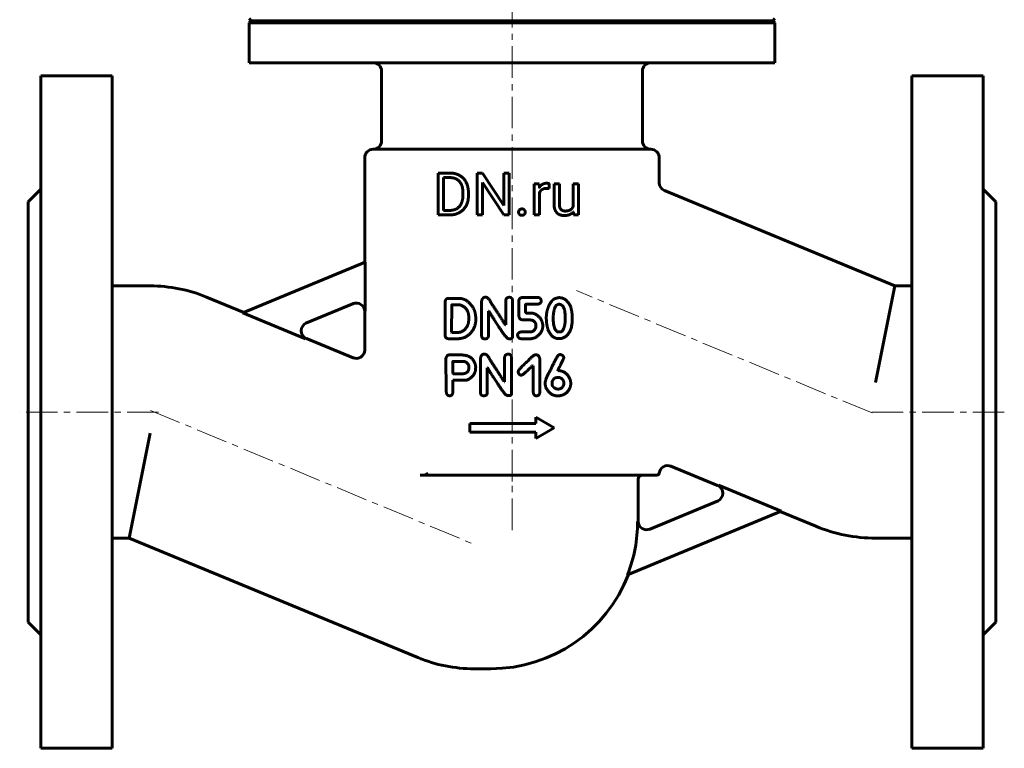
# Model space of a CAD drawing. Header units: millimetres. Extents: x -123 to 123, y -175 to 175.
# Tile 1 of 2: x -117 to 117, y -175 to -2. Entities that reach past the tile are written whole.
import ezdxf

# ---------------------------------------------------------------- set-up
doc = ezdxf.new("R2010")
doc.units = ezdxf.units.MM
for name, pattern in [('K5LT-1', [0]), ('K5LT_AXLED', [12, 7.5, -1.5, 1.5, -1.5]), ('K5LT_BASIC', [0])]:
    doc.linetypes.add(name, pattern=pattern)
doc.layers.add('Системный слой (1)', color=7, linetype='Continuous', true_color=0x6c6c6c)

# ---------------------------------------------------------------- blocks, each defined once
blk = doc.blocks.new('U12')
at = {"layer": 'Системный слой (1)', "color": 143, "linetype": 'K5LT_BASIC', "lineweight": 60, "true_color": 0x33acca}
for p, q in [((-72.6, -67.66), (-63.76, -71.33)), ((-48.84, -77.51), (-37.77, -82.09))]:
    blk.add_line(p, q, dxfattribs=at)
blk = doc.blocks.new('U13')
at = {"layer": 'Системный слой (1)', "color": 143, "linetype": 'K5LT_BASIC', "lineweight": 60, "true_color": 0x33acca}
for p, q in [((48.84, -112.49), (37.77, -107.91)), ((72.23, -122.18), (63.76, -118.67))]:
    blk.add_line(p, q, dxfattribs=at)
blk = doc.blocks.new('U14')
at = {"layer": 'Системный слой (1)', "color": 143, "linetype": 'K5LT_BASIC', "lineweight": 60, "true_color": 0x33acca}
for p, q in [((-35, -59.42), (-35, -34.5)), ((-35, -80.25), (-35, -71.07))]:
    blk.add_line(p, q, dxfattribs=at)

msp = doc.modelspace()

# ---------------------------------------------------------------- linework, layer by layer
at = {"layer": 'Системный слой (1)', "color": 30, "linetype": 'K5LT_AXLED', "lineweight": 18, "true_color": 0xff8000}
for p, q in [((0, -111.5), (0, 153.08)), ((85.56, -95.23), (15.31, -66.13)), ((-83.99, -95), (-117, -95)), ((-85.93, -94.62), (-9.07, -126.45)), ((117, -95), (84.39, -95)), ((0, -123.07), (0, -108))]:
    msp.add_line(p, q, dxfattribs=at)
at = {"layer": 'Системный слой (1)', "color": 143, "linetype": 'K5LT_BASIC', "lineweight": 60, "true_color": 0x33acca}
for p, q in [((-62, -1.92), (-62.5, -1.42)), ((-62.5, -2.42), (-62, -1.92)), ((-62, -1.92), (62, -1.92)), ((62, -1.92), (62.5, -1.42)), ((62.5, -2.42), (62, -1.92)), ((-62.5, -11.92), (-62.5, -2.42)), ((-62.5, -2.42), (62.5, -2.42)), ((62.5, -11.92), (62.5, -2.42)), ((-62.5, -11.92), (62.5, -11.92)), ((-31, -30.5), (-31, -13.92)), ((31, -30.5), (31, -13.92)), ((-112, -15), (-95, -15)), ((-112, -15), (-112, -175)), ((-95, -15), (-95, -175)), ((112, -15), (95, -15)), ((95, -15), (95, -175)), ((112, -15), (112, -175)), ((-33, -32.5), (33, -32.5)), ((35, -40.48), (35, -34.5)), ((-17.57, -38.16), (-14.75, -38.16)), ((-17.57, -48.13), (-17.57, -38.16)), ((-16.25, -47.05), (-16.25, -39.24)), ((-16.25, -39.24), (-14.75, -39.24)), ((-8.31, -48.13), (-8.31, -38.16)), ((-8.31, -38.16), (-6.99, -38.16)), ((-6.99, -38.16), (-1.95, -45.87)), ((-1.95, -38.16), (-0.64, -38.16)), ((-1.95, -45.87), (-1.95, -38.16)), ((-0.64, -48.13), (-0.64, -38.16)), ((-115, -45), (-112, -42)), ((-6.99, -40.44), (-1.97, -48.13)), ((-6.99, -48.13), (-6.99, -40.44)), ((5.26, -48.13), (5.26, -40.72)), ((5.26, -40.72), (6.49, -40.72)), ((6.49, -40.72), (6.51, -41.56)), ((8.83, -41.85), (8.84, -40.68)), ((9.99, -45.5), (9.99, -40.72)), ((9.99, -40.72), (11.26, -40.72)), ((11.26, -45.51), (11.26, -40.72)), ((14.55, -40.72), (15.83, -40.72)), ((14.55, -46.11), (14.55, -40.72)), ((15.83, -48.13), (15.83, -40.72)), ((115, -45), (112, -42)), ((-11.66, -43.44), (-11.66, -42.83)), ((-10.35, -43.44), (-10.35, -42.85)), ((6.52, -48.13), (6.52, -42.86)), ((90.97, -65), (36.23, -42.33)), ((-115, -45), (-115, -145)), ((115, -45), (115, -145)), ((-17.57, -48.13), (-14.87, -48.13)), ((-16.25, -47.05), (-14.87, -47.05)), ((-8.31, -48.13), (-6.99, -48.13)), ((-1.97, -48.13), (-0.64, -48.13)), ((5.26, -48.13), (6.52, -48.13)), ((14.59, -47.39), (14.61, -48.13)), ((14.61, -48.13), (15.83, -48.13)), ((-63.95, -71.41), (-34.87, -59.36)), ((-34.87, -71.01), (-34.87, -59.36)), ((-95, -65), (-85.99, -65)), ((86.39, -88), (90.97, -65)), ((95, -65), (90.97, -65)), ((2.53, -67.77), (5.99, -67.73)), ((-37.64, -69.17), (-49.03, -73.89)), ((-15.91, -76.78), (-15.91, -68.87)), ((-15.17, -67.98), (-14.93, -67.96)), ((-14.93, -67.96), (-12.65, -67.96)), ((-14.34, -76.02), (-14.32, -69.56)), ((-14.24, -69.48), (-12.76, -69.48)), ((-7.21, -76.9), (-7.21, -68.62)), ((-1.5, -74.29), (-1.5, -68.66)), ((0.13, -77.12), (0.13, -68.62)), ((1.61, -71.8), (1.61, -68.73)), ((3.22, -71.15), (3.22, -69.46)), ((3.3, -69.38), (5.91, -69.38)), ((-63.95, -71.41), (-49.05, -77.58)), ((-10.28, -72.91), (-10.28, -72.45)), ((-5.61, -76.9), (-5.61, -70.98)), ((-5.61, -70.98), (-5.54, -70.98)), ((3.49, -71.46), (4.53, -71.46)), ((9.78, -72.85), (9.81, -72.08)), ((-1.58, -74.29), (-1.5, -74.29)), ((5.68, -74.8), (5.68, -74.26)), ((7.3, -74.65), (7.3, -74.3)), ((14.33, -72.67), (14.33, -72.63)), ((-14.34, -76.02), (-14.26, -76.06)), ((-14.26, -76.06), (-12.76, -76.06)), ((2.15, -75.95), (4.3, -75.95)), ((11.11, -75.96), (11.44, -75.96)), ((-15.04, -77.58), (-12.95, -77.58)), ((-0.74, -77.57), (-0.48, -77.57)), ((2.26, -77.58), (4.37, -77.58)), ((-14.83, -81.39), (-12.78, -81.39)), ((-15.7, -82.28), (-15.67, -89.7)), ((-14, -82.97), (-11.26, -82.97)), ((-7.47, -90.43), (-7.47, -82.15)), ((-1.77, -87.82), (-1.77, -82.2)), ((-0.13, -90.66), (-0.13, -82.15)), ((4.87, -83.98), (5.02, -83.98)), ((5.02, -90.17), (5.02, -83.98)), ((6.63, -90.24), (6.63, -82.48)), ((-14.03, -85.82), (-13.96, -85.9)), ((-13.96, -85.9), (-11.87, -85.9)), ((-5.88, -90.43), (-5.88, -84.52)), ((-5.88, -84.52), (-5.8, -84.52)), ((2.18, -86.24), (2.29, -86.24)), ((10.9, -85.15), (10.9, -85.12)), ((10.9, -85.15), (10.94, -85.15)), ((-14.03, -87.46), (-10.84, -87.46)), ((-14.03, -90.19), (-14.03, -87.46)), ((-1.84, -87.82), (-1.77, -87.82)), ((9.51, -88.3), (9.51, -88.08)), ((10.98, -86.77), (11.21, -86.77)), ((12.33, -88.38), (12.33, -88.16)), ((-1, -91.1), (-0.74, -91.1)), ((-10, -97.76), (5.67, -97.76)), ((-10, -99.76), (-10, -97.76)), ((5.67, -96.26), (10, -98.76)), ((5.67, -97.76), (5.67, -96.26)), ((-85.99, -100), (-90.97, -125)), ((-10, -99.76), (5.67, -99.76)), ((5.67, -101.26), (10, -98.76)), ((5.67, -101.26), (5.67, -99.76)), ((-20.19, -110), (-20.37, -109.5)), ((-20.19, -110), (-21.85, -110)), ((-19.9, -110), (-20.19, -110)), ((-19.9, -110), (34.36, -110)), ((30, -121.07), (30, -111)), ((34.36, -110), (34.51, -110)), ((63.95, -118.59), (49.05, -112.42)), ((32.62, -122.91), (49.03, -116.11)), ((63.95, -118.59), (27.48, -133.7)), ((29.85, -121.07), (30, -121.07)), ((-95, -125), (-90.97, -125)), ((-90.97, -125), (-22.4, -153.4)), ((95, -125), (86.39, -125)), ((-115, -145), (-112, -148)), ((115, -145), (112, -148)), ((-9.01, -156.07), (-5, -156.07)), ((-112, -175), (-95, -175)), ((112, -175), (95, -175))]:
    msp.add_line(p, q, dxfattribs=at)
for centre, radius, start, end in [((-33, -13.92), 2, 0, 90), ((33, -13.92), 2, 90, 180), ((-33, -34.5), 2, 90, 180), ((-33, -30.5), 2, 270, 0), ((33, -30.5), 2, 180, 270), ((33, -34.5), 2, 0, 90), ((37, -40.48), 2, 180, 247.5), ((-85.99, -100), 35, 67.5, 90), ((-37, -71.07), 2, 0, 112.5), ((-48.08, -75.66), 2, 112.5, 247.5), ((-37, -80.25), 2, 247.5, 0), ((34.51, -109.5), 0.5, 270, 354.1618), ((37, -109.75), 2, 67.5, 173.2837), ((31, -111), 1, 90, 180), ((48.08, -114.34), 2, 292.5, 67.5), ((-5, -121.07), 34.85, 338.7479, 359.9966), ((32, -121), 2, 181.8297, 292.5), ((86.39, -88), 37, 247.5, 270), ((-5, -121.07), 35, 270, 338.9831), ((-9.01, -121.07), 35, 247.5, 270)]:
    msp.add_arc(centre, radius, start, end, dxfattribs=at)
for points in [[(-10.35, -42.85), (-10.35, -41.76), (-10.98, -40.03), (-12.15, -38.81), (-13.77, -38.16), (-14.75, -38.16)], [(-11.66, -42.83), (-11.66, -41.98), (-12.07, -40.64), (-12.87, -39.72), (-14.01, -39.24), (-14.75, -39.24)], [(8.28, -40.58), (7.67, -40.58), (7.24, -40.84)], [(8.22, -41.8), (8.39, -41.8), (8.67, -41.82), (8.83, -41.85)], [(8.59, -40.61), (8.41, -40.58), (8.28, -40.58)], [(8.84, -40.68), (8.77, -40.64), (8.59, -40.61)], [(-14.87, -48.13), (-13.83, -48.13), (-12.17, -47.47), (-10.98, -46.26), (-10.35, -44.52), (-10.35, -43.44)], [(-14.87, -47.05), (-13.8, -47.05), (-12.38, -46.15), (-11.66, -44.53), (-11.66, -43.44)], [(2.36, -46.69), (1.98, -46.69), (1.78, -46.91)], [(2.95, -46.91), (2.74, -46.69), (2.36, -46.69)], [(9.99, -45.5), (9.99, -46.24), (10.17, -46.76)], [(10.17, -46.76), (10.34, -47.29), (10.66, -47.62)], [(11.37, -46.33), (11.26, -46.01), (11.26, -45.51)], [(12.12, -47.11), (11.88, -47.04), (11.48, -46.66), (11.37, -46.33)], [(14.55, -46.11), (14.34, -46.59), (13.9, -46.88)], [(1.78, -46.91), (1.57, -47.13), (1.57, -47.45)], [(1.57, -47.45), (1.57, -47.77), (1.78, -47.99)], [(1.78, -47.99), (1.98, -48.21), (2.36, -48.21)], [(2.36, -48.21), (2.74, -48.21), (2.95, -47.99)], [(3.15, -47.45), (3.15, -47.13), (2.95, -46.91)], [(2.95, -47.99), (3.15, -47.77), (3.15, -47.45)], [(10.66, -47.62), (10.99, -47.95), (11.43, -48.1)], [(11.43, -48.1), (11.88, -48.26), (12.42, -48.26)], [(12.62, -47.19), (12.36, -47.19), (12.12, -47.11)], [(12.42, -48.26), (13.22, -48.26), (13.77, -48.01)], [(13.9, -46.88), (13.43, -47.19), (12.62, -47.19)], [(13.77, -48.01), (14.26, -47.78), (14.59, -47.39)], [(-6.3, -67.68), (-7.04, -67.68), (-7.21, -68.62)], [(-4.96, -69.05), (-5.61, -67.68), (-6.3, -67.68)], [(-0.59, -67.71), (-1.5, -67.71), (-1.5, -68.66)], [(0.13, -68.62), (0.13, -67.71), (-0.59, -67.71)], [(2.53, -67.77), (1.61, -67.77), (1.61, -68.73)], [(6.91, -68.54), (6.91, -67.73), (5.99, -67.73)], [(11.15, -67.79), (10.52, -67.9), (10.15, -68.05)], [(13.96, -70), (12.96, -67.79), (11.15, -67.79)], [(-15.17, -67.98), (-15.79, -68), (-15.91, -68.87)], [(-14.24, -69.48), (-14.32, -69.5), (-14.32, -69.56)], [(-12.19, -69.56), (-12.54, -69.48), (-12.76, -69.48)], [(-9.11, -70.44), (-10.54, -67.96), (-12.65, -67.96)], [(-10.28, -72.45), (-10.28, -70.32), (-12.19, -69.56)], [(-1.58, -74.29), (-3.41, -71.39), (-4.96, -69.05)], [(3.22, -69.46), (3.22, -69.39), (3.3, -69.38)], [(5.91, -69.38), (6.95, -69.28), (6.95, -68.57)], [(6.95, -68.57), (6.95, -68.54), (6.91, -68.54)], [(8.81, -69.64), (8.19, -70.86), (8.15, -72.56)], [(10.15, -68.05), (9.43, -68.42), (8.81, -69.64)], [(11.18, -69.37), (10.02, -69.37), (9.81, -72.08)], [(12.66, -72.63), (12.66, -69.37), (11.18, -69.37)], [(14.33, -72.63), (14.33, -71.43), (13.96, -70)], [(-8.61, -72.91), (-8.61, -71.4), (-9.11, -70.44)], [(-5.54, -70.98), (-4.61, -72.54), (-2.38, -75.84)], [(1.61, -71.8), (1.61, -73.07), (2.6, -73.07)], [(3.49, -71.46), (3.22, -71.46), (3.22, -71.15)], [(6.83, -72.84), (5.72, -71.46), (4.53, -71.46)], [(-12.76, -76.06), (-11.58, -76.06), (-10.67, -74.65)], [(-11.28, -77.28), (-8.61, -75.88), (-8.61, -72.91)], [(-10.67, -74.65), (-10.28, -73.95), (-10.28, -72.91)], [(2.6, -73.07), (4.87, -73.08), (4.87, -73.19)], [(5.68, -74.8), (5.3, -75.95), (4.3, -75.95)], [(4.87, -73.19), (5.68, -73.67), (5.68, -74.26)], [(5.56, -77.3), (7.3, -76.23), (7.3, -74.65)], [(7.3, -74.3), (7.3, -73.76), (6.83, -72.84)], [(8.15, -72.56), (8.15, -73.98), (8.55, -75.37)], [(9.78, -72.85), (9.93, -75.96), (11.11, -75.96)], [(11.44, -75.96), (12.24, -75.96), (12.59, -73.93)], [(11.96, -77.44), (14.33, -76.64), (14.33, -72.67)], [(12.59, -73.93), (12.66, -73.02), (12.66, -72.63)], [(-15.91, -76.78), (-15.88, -77.48), (-15.04, -77.58)], [(-7.21, -76.9), (-7.21, -77.6), (-6.45, -77.6)], [(-6.45, -77.6), (-5.61, -77.6), (-5.61, -76.9)], [(-2.38, -75.84), (-1.27, -77.57), (-0.74, -77.57)], [(-0.48, -77.57), (0.13, -77.57), (0.13, -77.12)], [(2.15, -75.95), (1.34, -76.09), (1.34, -76.68)], [(1.34, -76.68), (1.34, -77.51), (2.26, -77.58)], [(8.55, -75.37), (9.44, -77.55), (11.15, -77.55)], [(-12.95, -77.58), (-12.34, -77.58), (-11.28, -77.28)], [(4.37, -77.58), (4.68, -77.58), (5.56, -77.3)], [(11.15, -77.55), (11.63, -77.55), (11.96, -77.44)], [(-14.83, -81.39), (-15.51, -81.39), (-15.7, -82.28)], [(-9.39, -82.44), (-10.22, -81.37), (-12.78, -81.39)], [(-6.56, -81.21), (-7.31, -81.21), (-7.47, -82.15)], [(-5.23, -82.58), (-5.88, -81.21), (-6.56, -81.21)], [(-0.86, -81.24), (-1.77, -81.24), (-1.77, -82.2)], [(-0.13, -82.15), (-0.13, -81.24), (-0.86, -81.24)], [(5.63, -81.36), (5.17, -81.36), (3.75, -82.89)], [(6.63, -82.48), (6.44, -81.36), (5.63, -81.36)], [(11.13, -81.4), (10.82, -81.4), (9.1, -85.12)], [(11.47, -81.33), (11.37, -81.33), (11.13, -81.4)], [(12.29, -82.11), (12.29, -81.48), (11.47, -81.33)], [(-14, -82.97), (-14.07, -82.98), (-14.07, -83.05)], [(-14.07, -83.05), (-14.03, -85.33), (-14.03, -85.82)], [(-10.23, -84.34), (-10.23, -83.43), (-11.26, -82.97)], [(-8.64, -84.53), (-8.55, -83.51), (-9.39, -82.44)], [(-1.84, -87.82), (-3.68, -84.92), (-5.23, -82.58)], [(3.75, -82.89), (1.46, -84.88), (1.46, -85.45)], [(2.29, -86.24), (2.63, -86.23), (4.87, -83.98)], [(11.13, -84.55), (12.29, -82.35), (12.29, -82.11)], [(-11.87, -85.9), (-10.23, -85.9), (-10.23, -84.34)], [(-10.84, -87.46), (-8.64, -86.5), (-8.64, -84.53)], [(-5.8, -84.52), (-4.88, -86.08), (-2.65, -89.38)], [(1.46, -85.45), (1.65, -86.24), (2.18, -86.24)], [(9.1, -85.12), (7.86, -87.19), (7.86, -88.23)], [(10.9, -85.12), (10.9, -85.03), (11.13, -84.55)], [(13.79, -87.22), (12.91, -85.15), (10.94, -85.15)], [(7.86, -88.23), (7.86, -88.41), (8.05, -89.17)], [(9.59, -87.67), (9.51, -87.82), (9.51, -88.08)], [(9.51, -88.3), (9.51, -88.99), (10.42, -89.47)], [(10.98, -86.77), (9.93, -86.77), (9.59, -87.67)], [(10.94, -89.54), (11.99, -89.54), (12.33, -88.38)], [(12.33, -88.16), (12.33, -87.13), (11.21, -86.77)], [(12.7, -90.6), (13.98, -89.6), (13.98, -88.12)], [(13.98, -88.12), (13.9, -87.53), (13.79, -87.22)], [(-15.67, -89.7), (-15.67, -91.14), (-14.83, -91.14)], [(-14.83, -91.14), (-14.12, -91.14), (-14.03, -90.19)], [(-7.47, -90.43), (-7.47, -91.13), (-6.71, -91.13)], [(-6.71, -91.13), (-5.88, -91.13), (-5.88, -90.43)], [(-2.65, -89.38), (-1.54, -91.1), (-1, -91.1)], [(-0.74, -91.1), (-0.13, -91.1), (-0.13, -90.66)], [(5.02, -90.17), (5.15, -91.18), (5.81, -91.14)], [(5.81, -91.14), (6.55, -91.14), (6.63, -90.24)], [(8.05, -89.17), (9.04, -91.16), (10.9, -91.16)], [(10.42, -89.47), (10.82, -89.54), (10.94, -89.54)], [(10.9, -91.16), (11.86, -91.16), (12.7, -90.6)]]:
    msp.add_open_spline(points, degree=2, dxfattribs=at)
for points, degree, knots in [([(7.24, -40.84), (6.8, -41.09), (6.52, -41.56), (6.51, -41.56)], 2, [0, 0, 0, 1.967275, 2, 2, 2]), ([(6.52, -42.86), (6.65, -42.55), (7.11, -42.07), (7.78, -41.8), (8.22, -41.8)], 2, [0, 0, 0, 0.9573, 1.97865, 3, 3, 3]), ([(-20.37, -109.5), (-20.35, -109.56), (-20.31, -109.64), (-20.24, -109.75), (-20.18, -109.82), (-20.11, -109.9), (-20.05, -109.95), (-20, -109.97), (-19.95, -109.99), (-19.92, -110), (-19.9, -110)], 3, [0, 0, 0, 0, 2.523093, 3.62875, 4.990077, 6.596985, 7.899007, 8.910183, 9.623824, 11, 11, 11, 11])]:
    msp.add_open_spline(points, degree=degree, knots=knots, dxfattribs=at)
at = {"layer": 'Системный слой (1)', "color": 7, "linetype": 'K5LT-1'}
for points, knots in [([(-37.64, -69.17), (-37.61, -69.16), (-37.54, -69.13), (-37.4, -69.09), (-37.29, -69.06), (-37.18, -69.04), (-37.1, -69.03), (-36.93, -69.02), (-36.8, -69.02), (-36.63, -69.03), (-36.53, -69.04), (-36.44, -69.06), (-36.42, -69.07), (-36.37, -69.08), (-36.27, -69.11), (-36.13, -69.16), (-35.98, -69.23), (-35.84, -69.3), (-35.72, -69.38), (-35.6, -69.47), (-35.46, -69.59), (-35.34, -69.72), (-35.25, -69.85), (-35.17, -69.95), (-35.11, -70.07), (-35.05, -70.18), (-35, -70.3), (-34.96, -70.42), (-34.93, -70.53), (-34.9, -70.65), (-34.89, -70.76), (-34.88, -70.85), (-34.87, -70.94), (-34.87, -70.99), (-34.87, -71.01)], [0, 0, 0, 0, 0.445603, 0.891206, 1.782412, 1.829913, 2.296333, 2.81325, 3.796587, 3.898939, 4.927313, 4.981027, 5.067642, 5.240873, 5.587334, 6.280257, 7.080386, 7.639255, 8.198124, 8.772343, 9.575173, 10.392652, 10.922748, 11.466237, 11.990217, 12.510053, 13.022897, 13.535741, 14.051794, 14.482768, 14.96187, 15.402751, 15.701376, 16, 16, 16, 16]), ([(-49.03, -73.89), (-49.06, -73.9), (-49.12, -73.93), (-49.21, -73.97), (-49.3, -74.03), (-49.43, -74.1), (-49.56, -74.21), (-49.72, -74.36), (-49.86, -74.52), (-49.96, -74.66), (-50.04, -74.8), (-50.1, -74.92), (-50.16, -75.06), (-50.2, -75.19), (-50.22, -75.28), (-50.24, -75.38), (-50.27, -75.51), (-50.28, -75.72), (-50.27, -75.97), (-50.24, -76.15), (-50.2, -76.28), (-50.17, -76.4), (-50.12, -76.53), (-50.05, -76.67), (-50, -76.77), (-49.93, -76.88), (-49.84, -77), (-49.71, -77.14), (-49.57, -77.27), (-49.42, -77.39), (-49.28, -77.47), (-49.15, -77.54), (-49.08, -77.57), (-49.05, -77.58)], [0, 0, 0, 0, 0.406216, 0.812431, 1.252734, 1.693036, 2.565693, 3.344612, 4.310706, 5.152358, 5.419827, 6.227138, 6.765897, 7.304656, 7.843415, 7.898774, 8.467052, 9.476563, 10.482361, 11.485331, 11.689258, 12.097111, 12.912818, 13.433134, 13.939971, 14.255068, 15.016598, 15.776933, 16.537268, 17.297604, 18.100186, 18.550093, 19, 19, 19, 19]), ([(49.03, -116.11), (49.06, -116.1), (49.12, -116.07), (49.21, -116.03), (49.3, -115.97), (49.43, -115.9), (49.56, -115.79), (49.72, -115.64), (49.86, -115.48), (49.96, -115.34), (50.04, -115.2), (50.1, -115.08), (50.16, -114.94), (50.2, -114.81), (50.22, -114.72), (50.24, -114.62), (50.27, -114.49), (50.28, -114.28), (50.27, -114.03), (50.24, -113.85), (50.2, -113.72), (50.17, -113.6), (50.12, -113.47), (50.05, -113.33), (50, -113.23), (49.93, -113.12), (49.84, -113), (49.71, -112.86), (49.57, -112.73), (49.42, -112.61), (49.28, -112.53), (49.15, -112.46), (49.08, -112.43), (49.05, -112.42)], [0, 0, 0, 0, 0.406216, 0.812431, 1.252734, 1.693036, 2.565693, 3.344612, 4.310706, 5.152358, 5.419827, 6.227138, 6.765897, 7.304656, 7.843415, 7.898774, 8.467052, 9.476563, 10.482361, 11.485331, 11.689258, 12.097111, 12.912818, 13.433134, 13.939971, 14.255068, 15.016598, 15.776933, 16.537268, 17.297604, 18.100186, 18.550093, 19, 19, 19, 19]), ([(31.12, -122.92), (31.08, -122.91), (30.99, -122.87), (30.85, -122.8), (30.71, -122.71), (30.58, -122.61), (30.44, -122.49), (30.32, -122.36), (30.23, -122.24), (30.15, -122.13), (30.09, -122.02), (30.03, -121.9), (29.98, -121.79), (29.94, -121.67), (29.91, -121.55), (29.88, -121.44), (29.87, -121.33), (29.86, -121.23), (29.85, -121.14), (29.85, -121.09), (29.85, -121.07)], [0, 0, 0, 0, 0.493563, 1.233907, 1.913082, 2.478392, 3.296168, 4.112306, 4.641488, 5.184226, 5.707318, 6.226502, 6.738531, 7.250561, 7.765619, 8.196799, 8.675333, 9.115989, 9.422785, 9.729581, 9.729581, 9.729581, 9.729581]), ([(31.12, -122.92), (31.16, -122.94), (31.27, -122.98), (31.38, -123.01), (31.49, -123.03), (31.59, -123.05), (31.72, -123.06), (31.84, -123.06), (31.99, -123.06), (32.15, -123.04), (32.3, -123.01), (32.41, -122.98), (32.52, -122.95), (32.59, -122.92), (32.62, -122.91)], [0, 0, 0, 0, 0.601702, 1.504255, 1.56416, 2.217218, 2.792086, 3.366953, 3.832918, 4.931108, 5.455502, 5.979896, 6.489948, 7, 7, 7, 7])]:
    msp.add_open_spline(points, degree=3, knots=knots, dxfattribs=at)

# ---------------------------------------------------------------- block references
at = {"layer": 'Системный слой (1)'}
for name in ['U14', 'U12', 'U13']:
    msp.add_blockref(name, (0, 0), dxfattribs=at)

doc.saveas('drawing.dxf')
